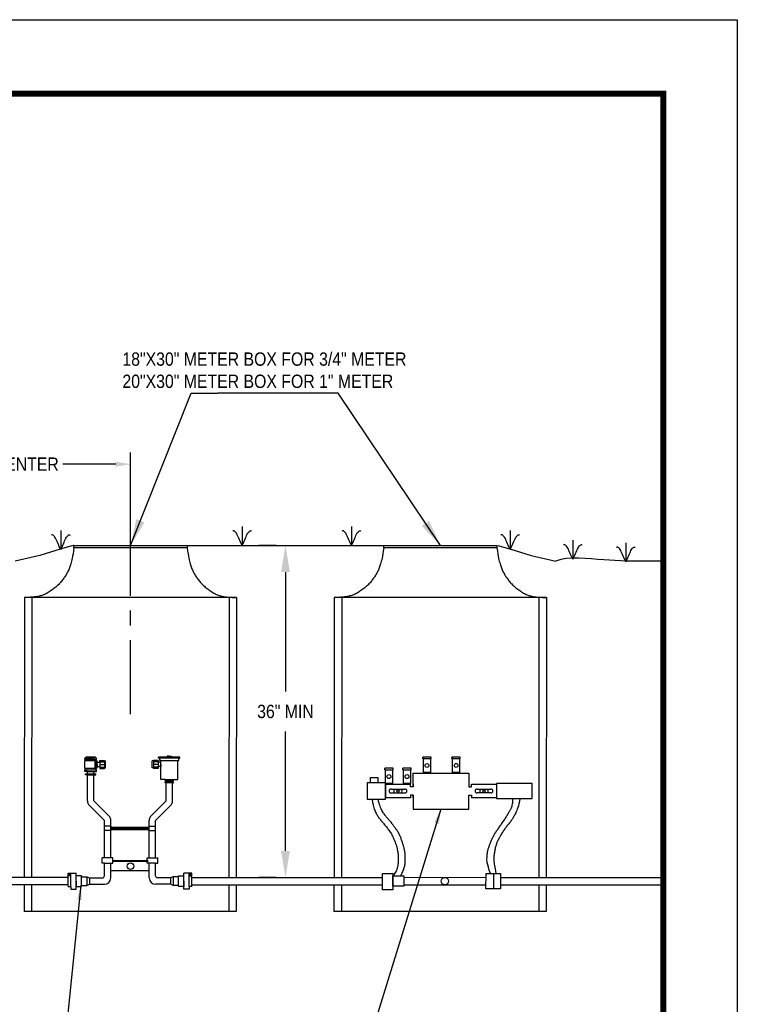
# Model space of a CAD drawing. Header units: inches. Extents: x -21.7 to 11.6, y 10.7 to 21.7.
# Tile 207 of 207: x -18.1 to -13.2, y 15.1 to 21.7. Entities that reach past the tile are written whole.
import ezdxf

# ---------------------------------------------------------------- set-up
doc = ezdxf.new("R2010")
doc.units = ezdxf.units.IN
doc.header["$MEASUREMENT"] = 0
doc.linetypes.add('CENTERX2', pattern=[4, 2.5, -0.5, 0.5, -0.5])
for name, color, linetype in [('BORDER', 252, 'Continuous'), ('COPPERSETTER', 40, 'Continuous'), ('METER-WELL', 1, 'Continuous')]:
    doc.layers.add(name, color=color, linetype=linetype)
doc.styles.get("Standard").update_dxf_attribs({"font": 'arial.ttf', "width": 0.85})
doc.dimstyles.get("Standard").update_dxf_attribs({"dimtxt": 0.18, "dimasz": 0.18, "dimexe": 0.18, "dimexo": 0.0625, "dimgap": 0.09, "dimtad": 0, "dimtih": 1, "dimtoh": 1, "dimdec": 4, "dimzin": 0, "dimdsep": 46, "dimtxsty": 'Standard', "dimcen": 0.09, "dimadec": 0, "dimazin": 0, "dimtfac": 1, "dimtdec": 4, "dimtofl": 0, "dimtmove": 0, "dimatfit": 3, "dimfxl": 1, "dimtolj": 1, "dimtzin": 0, "dimarcsym": 0})

# ---------------------------------------------------------------- blocks, each defined once
blk = doc.blocks.new('*D1')
at = {"color": 0, "lineweight": -2, "transparency": 16777216}
for p, q in [((-16.3532, 18.1816), (-16.4707, 18.1816)), ((-16.2907, 18.0016), (-16.2907, 17.1954)), ((-16.2907, 16.1173), (-16.2907, 16.9235)), ((-16.3532, 15.9373), (-16.4707, 15.9373))]:
    blk.add_line(p, q, dxfattribs=at)
at = {"color": 0, "transparency": 16777216}
for points in [[(-16.3207, 18.0016), (-16.2607, 18.0016), (-16.2907, 18.1816)], [(-16.3207, 16.1173), (-16.2607, 16.1173), (-16.2907, 15.9373)]]:
    blk.add_solid(points, dxfattribs=at)
at = {"layer": 'Defpoints', "color": 0, "transparency": 16777216}
for p in [(-16.2907, 18.1816), (-16.2907, 15.9373), (-16.2907, 15.9373)]:
    blk.add_point(p, dxfattribs=at)
at = {"color": 0, "transparency": 16777216, "insert": (-16.2907, 17.0594), "char_height": 0.09, "attachment_point": 5}
blk.add_mtext('\\A1;36" MIN', dxfattribs=at)
blk = doc.blocks.new('*D5')
at = {"color": 0, "lineweight": -2, "transparency": 16777216}
for p, q in [((-19.503, 18.1962), (-19.503, 18.8109)), ((-17.3371, 18.2116), (-17.3371, 18.8109)), ((-19.403, 18.7309), (-19.0458, 18.7309)), ((-17.4371, 18.7309), (-17.7942, 18.7309))]:
    blk.add_line(p, q, dxfattribs=at)
at = {"color": 0, "transparency": 16777216}
for points in [[(-19.403, 18.7476), (-19.403, 18.7143), (-19.503, 18.7309)], [(-17.4371, 18.7476), (-17.4371, 18.7143), (-17.3371, 18.7309)]]:
    blk.add_solid(points, dxfattribs=at)
at = {"layer": 'Defpoints', "color": 0, "transparency": 16777216}
for p in [(-17.3371, 18.7309), (-17.3371, 18.1816), (-19.503, 18.1662)]:
    blk.add_point(p, dxfattribs=at)
at = {"color": 0, "transparency": 16777216, "insert": (-18.42, 18.7309), "char_height": 0.09, "attachment_point": 5}
blk.add_mtext("\\A1;2' CENTER TO CENTER", dxfattribs=at)

msp = doc.modelspace()

# ---------------------------------------------------------------- linework, layer by layer
at = {"linetype": 'CENTERX2', "ltscale": 0.2}
msp.add_line((-17.33736, 17.04151), (-17.33736, 18.40421), dxfattribs=at)
for p, q in [((-16.58341, 18.3103), (-16.58341, 18.18163)), ((-15.84494, 18.3103), (-15.84494, 18.18163)), ((-17.80899, 18.28355), (-17.80899, 18.15487)), ((-14.77247, 18.28355), (-14.77247, 18.15487)), ((-14.34895, 18.21723), (-14.34895, 18.08856)), ((-13.99135, 18.20031), (-13.99135, 18.07164))]:
    msp.add_line(p, q)
for points in [[(-15.93559, 19.211), (-16.74791, 19.211)], [(-17.80899, 18.15487), (-17.81374, 18.16355), (-17.81831, 18.17306), (-17.82273, 18.1831), (-17.82703, 18.19337), (-17.83125, 18.20357), (-17.83541, 18.21341), (-17.83955, 18.22258), (-17.84369, 18.23078), (-17.84786, 18.23777), (-17.85199, 18.2435), (-17.856, 18.24798), (-17.85983, 18.2512), (-17.8634, 18.25318), (-17.86662, 18.25391), (-17.86944, 18.2534), (-17.87176, 18.25166)], [(-17.80899, 18.15487), (-17.80424, 18.16355), (-17.79967, 18.17306), (-17.79525, 18.1831), (-17.79094, 18.19337), (-17.78673, 18.20357), (-17.78257, 18.21341), (-17.77843, 18.22258), (-17.77428, 18.23078), (-17.77012, 18.23777), (-17.76599, 18.2435), (-17.76197, 18.24798), (-17.75814, 18.2512), (-17.75458, 18.25318), (-17.75135, 18.25391), (-17.74854, 18.2534), (-17.74622, 18.25166)], [(-16.58341, 18.18163), (-16.58816, 18.19031), (-16.59273, 18.19982), (-16.59715, 18.20986), (-16.60145, 18.22013), (-16.60567, 18.23033), (-16.60983, 18.24017), (-16.61397, 18.24933), (-16.61811, 18.25754), (-16.62228, 18.26453), (-16.62641, 18.27026), (-16.63042, 18.27474), (-16.63425, 18.27796), (-16.63782, 18.27993), (-16.64104, 18.28066), (-16.64386, 18.28016), (-16.64618, 18.27841)], [(-16.58341, 18.18163), (-16.57866, 18.19031), (-16.57409, 18.19982), (-16.56967, 18.20986), (-16.56536, 18.22013), (-16.56115, 18.23033), (-16.55699, 18.24017), (-16.55285, 18.24933), (-16.5487, 18.25754), (-16.54454, 18.26453), (-16.54041, 18.27026), (-16.53639, 18.27474), (-16.53257, 18.27796), (-16.529, 18.27993), (-16.52577, 18.28066), (-16.52296, 18.28016), (-16.52064, 18.27841)], [(-15.84494, 18.18163), (-15.84969, 18.19031), (-15.85426, 18.19982), (-15.85868, 18.20986), (-15.86298, 18.22013), (-15.8672, 18.23033), (-15.87136, 18.24017), (-15.8755, 18.24933), (-15.87964, 18.25754), (-15.88381, 18.26453), (-15.88794, 18.27026), (-15.89195, 18.27474), (-15.89578, 18.27796), (-15.89935, 18.27993), (-15.90257, 18.28066), (-15.90539, 18.28016), (-15.90771, 18.27841)], [(-15.84494, 18.18163), (-15.84019, 18.19031), (-15.83562, 18.19982), (-15.8312, 18.20986), (-15.82689, 18.22013), (-15.82268, 18.23033), (-15.81851, 18.24017), (-15.81438, 18.24933), (-15.81023, 18.25754), (-15.80607, 18.26453), (-15.80194, 18.27026), (-15.79792, 18.27474), (-15.79409, 18.27796), (-15.79053, 18.27993), (-15.7873, 18.28066), (-15.78449, 18.28016), (-15.78216, 18.27841)], [(-14.77247, 18.15487), (-14.77722, 18.16355), (-14.78179, 18.17306), (-14.78621, 18.1831), (-14.79051, 18.19337), (-14.79473, 18.20357), (-14.79889, 18.21341), (-14.80303, 18.22258), (-14.80717, 18.23078), (-14.81134, 18.23777), (-14.81547, 18.2435), (-14.81948, 18.24798), (-14.82331, 18.2512), (-14.82688, 18.25318), (-14.8301, 18.25391), (-14.83292, 18.2534), (-14.83524, 18.25166)], [(-14.77247, 18.15487), (-14.76772, 18.16355), (-14.76315, 18.17306), (-14.75873, 18.1831), (-14.75442, 18.19337), (-14.75021, 18.20357), (-14.74605, 18.21341), (-14.74191, 18.22258), (-14.73776, 18.23078), (-14.7336, 18.23777), (-14.72947, 18.2435), (-14.72545, 18.24798), (-14.72162, 18.2512), (-14.71806, 18.25318), (-14.71483, 18.25391), (-14.71202, 18.2534), (-14.7097, 18.25166)], [(-17.71947, 18.18158), (-17.7246, 18.18158)], [(-16.95478, 18.18158), (-15.62667, 18.18158)], [(-14.34895, 18.08856), (-14.3537, 18.09724), (-14.35827, 18.10675), (-14.36269, 18.11679), (-14.36699, 18.12706), (-14.37121, 18.13726), (-14.37537, 18.14709), (-14.37951, 18.15626), (-14.38365, 18.16447), (-14.38782, 18.17146), (-14.39195, 18.17719), (-14.39596, 18.18166), (-14.39979, 18.18489), (-14.40336, 18.18686), (-14.40658, 18.18759), (-14.4094, 18.18708), (-14.41172, 18.18534)], [(-14.34895, 18.08856), (-14.3442, 18.09724), (-14.33963, 18.10675), (-14.33521, 18.11679), (-14.33091, 18.12706), (-14.32669, 18.13726), (-14.32253, 18.14709), (-14.31839, 18.15626), (-14.31424, 18.16447), (-14.31008, 18.17146), (-14.30595, 18.17719), (-14.30193, 18.18166), (-14.29811, 18.18489), (-14.29454, 18.18686), (-14.29131, 18.18759), (-14.2885, 18.18708), (-14.28618, 18.18534)], [(-13.99135, 18.07164), (-13.9961, 18.08032), (-14.00067, 18.08982), (-14.00509, 18.09986), (-14.0094, 18.11013), (-14.01361, 18.12034), (-14.01777, 18.13017), (-14.02191, 18.13934), (-14.02606, 18.14754), (-14.03022, 18.15454), (-14.03435, 18.16027), (-14.03837, 18.16474), (-14.04219, 18.16796), (-14.04576, 18.16994), (-14.04899, 18.17067), (-14.0518, 18.17016), (-14.05412, 18.16842)], [(-13.99135, 18.07164), (-13.9866, 18.08032), (-13.98203, 18.08982), (-13.97761, 18.09986), (-13.97331, 18.11013), (-13.96909, 18.12034), (-13.96493, 18.13017), (-13.96079, 18.13934), (-13.95665, 18.14754), (-13.95248, 18.15454), (-13.94835, 18.16027), (-13.94434, 18.16474), (-13.94051, 18.16796), (-13.93694, 18.16994), (-13.93372, 18.17067), (-13.9309, 18.17016), (-13.92858, 18.16842)], [(-13.7384, 18.07557), (-13.81587, 18.07559), (-13.88122, 18.07571), (-13.93661, 18.07603), (-13.98419, 18.07667), (-14.02613, 18.07773), (-14.06459, 18.0793), (-14.10171, 18.08149), (-14.13967, 18.08441), (-14.18009, 18.08802), (-14.22253, 18.09173), (-14.26601, 18.09482), (-14.30958, 18.09656), (-14.35225, 18.09624), (-14.39306, 18.09311), (-14.43104, 18.08646), (-14.46521, 18.07557)], [(-17.64624, 16.74342), (-17.63904, 16.74342), (-17.63904, 16.75062)], [(-17.56704, 16.74342), (-17.64624, 16.74342)], [(-17.64624, 16.73622), (-17.64624, 16.74342)], [(-17.62824, 16.73622), (-17.64624, 16.73622)], [(-17.64624, 16.67502), (-17.64624, 16.72902)], [(-17.64624, 16.72902), (-17.56704, 16.72902)], [(-17.64624, 16.71822), (-17.64624, 16.72542)], [(-17.63724, 16.67502), (-17.64624, 16.67502), (-17.64624, 16.71102)], [(-17.57424, 16.75062), (-17.63904, 16.75062)], [(-17.58504, 16.73622), (-17.62824, 16.73622)], [(-17.62824, 16.72902), (-17.62824, 16.73622)], [(-17.58504, 16.72902), (-17.58504, 16.73622)], [(-17.58504, 16.73622), (-17.56704, 16.73622)], [(-17.57604, 16.71102), (-17.57604, 16.72902)], [(-17.57604, 16.67502), (-17.57604, 16.71102)], [(-17.56704, 16.74342), (-17.57424, 16.74342), (-17.57424, 16.75062)], [(-17.56704, 16.73622), (-17.56704, 16.74342)], [(-17.56704, 16.72902), (-17.56704, 16.72542), (-17.56344, 16.72542)], [(-17.56704, 16.67502), (-17.56704, 16.72902)], [(-17.56704, 16.67502), (-17.56704, 16.67862), (-17.56344, 16.67862), (-17.56344, 16.72542)], [(-17.56344, 16.70202), (-17.56344, 16.71642), (-17.54544, 16.71642)], [(-17.54544, 16.72902), (-17.51304, 16.72902)], [(-17.54544, 16.71642), (-17.54544, 16.72902)], [(-17.54544, 16.72902), (-17.54544, 16.67502)], [(-17.54544, 16.72002), (-17.51304, 16.72002)], [(-17.51304, 16.72902), (-17.51304, 16.67502)], [(-17.51304, 16.72542), (-17.50584, 16.72542)], [(-17.51304, 16.67862), (-17.50584, 16.67862), (-17.50584, 16.72542)], [(-17.18329, 16.72542), (-17.19049, 16.72542)], [(-17.18329, 16.67862), (-17.19049, 16.67862), (-17.19049, 16.72542)], [(-17.15089, 16.72902), (-17.18329, 16.72902)], [(-17.18329, 16.72902), (-17.18329, 16.67502)], [(-17.15089, 16.72002), (-17.18329, 16.72002)], [(-17.15089, 16.71642), (-17.15089, 16.72902)], [(-17.15089, 16.72902), (-17.15089, 16.67502)], [(-17.13289, 16.70202), (-17.13289, 16.71642), (-17.15089, 16.71642)], [(-17.14009, 16.74342), (-17.14729, 16.74342), (-17.14729, 16.75062)], [(-17.00329, 16.75062), (-17.14729, 16.75062)], [(-17.13289, 16.72902), (-17.14009, 16.72902), (-17.14009, 16.74342)], [(-17.01049, 16.74342), (-17.14009, 16.74342)], [(-17.10409, 16.59942), (-17.13289, 16.59942), (-17.13289, 16.72902)], [(-17.13289, 16.72902), (-17.01769, 16.72902)], [(-17.07529, 16.75782), (-17.08969, 16.75782)], [(-17.08969, 16.75782), (-17.08969, 16.75062)], [(-17.08249, 16.75782), (-17.08249, 16.75062)], [(-17.07529, 16.75782), (-17.06089, 16.75782)], [(-17.06809, 16.75782), (-17.06809, 16.75062)], [(-17.06089, 16.75782), (-17.06089, 16.75062)], [(-17.04649, 16.59942), (-17.01769, 16.59942), (-17.01769, 16.72902)], [(-17.01769, 16.72902), (-17.01049, 16.72902), (-17.01049, 16.74342)], [(-17.01049, 16.74342), (-17.00329, 16.74342), (-17.00329, 16.75062)], [(-15.35831, 16.74125), (-15.363, 16.74125), (-15.363, 16.75062)], [(-15.30689, 16.75062), (-15.363, 16.75062)], [(-15.31158, 16.6475), (-15.35845, 16.6475), (-15.35845, 16.74125), (-15.31158, 16.74125), (-15.31158, 16.6475)], [(-15.31158, 16.74125), (-15.30689, 16.74125), (-15.30689, 16.75062)], [(-15.16111, 16.7418), (-15.16579, 16.7418), (-15.16579, 16.75118)], [(-15.10968, 16.75118), (-15.16579, 16.75118)], [(-15.11437, 16.64805), (-15.16124, 16.64805), (-15.16124, 16.7418), (-15.11437, 16.7418), (-15.11437, 16.64805)], [(-15.11437, 16.7418), (-15.10968, 16.7418), (-15.10968, 16.75118)], [(-17.63724, 16.67502), (-17.64624, 16.66422)], [(-17.64624, 16.65342), (-17.64624, 16.66422), (-17.56704, 16.66422)], [(-17.62824, 16.65342), (-17.64624, 16.65342)], [(-17.62824, 16.63182), (-17.64264, 16.63182), (-17.64264, 16.63902)], [(-17.64264, 16.63902), (-17.57064, 16.63902)], [(-17.57604, 16.67502), (-17.63724, 16.67502)], [(-17.62824, 16.63902), (-17.62824, 16.65342)], [(-17.62824, 16.63902), (-17.62824, 16.65342)], [(-17.62824, 16.65342), (-17.58504, 16.65342)], [(-17.58504, 16.65342), (-17.56704, 16.65342), (-17.56704, 16.66422)], [(-17.58504, 16.63902), (-17.58504, 16.65342)], [(-17.58504, 16.63902), (-17.58504, 16.65342)], [(-17.58504, 16.63182), (-17.57064, 16.63182), (-17.57064, 16.63902)], [(-17.57604, 16.67502), (-17.56704, 16.66422)], [(-17.57604, 16.67502), (-17.56704, 16.67502)], [(-17.56344, 16.70202), (-17.56344, 16.68762), (-17.54544, 16.68762)], [(-17.54544, 16.70202), (-17.51304, 16.70202)], [(-17.54544, 16.68402), (-17.51304, 16.68402)], [(-17.54544, 16.67502), (-17.51304, 16.67502)], [(-17.15089, 16.70202), (-17.18329, 16.70202)], [(-17.15089, 16.68402), (-17.18329, 16.68402)], [(-17.15089, 16.67502), (-17.18329, 16.67502)], [(-17.13289, 16.70202), (-17.13289, 16.68762), (-17.15089, 16.68762)], [(-15.61512, 16.66641), (-15.61981, 16.66641), (-15.61981, 16.67578)], [(-15.5637, 16.67578), (-15.61981, 16.67578)], [(-15.56839, 16.57266), (-15.61526, 16.57266), (-15.61526, 16.66641), (-15.56839, 16.66641), (-15.56839, 16.57266)], [(-15.56839, 16.66641), (-15.5637, 16.66641), (-15.5637, 16.67578)], [(-15.49325, 16.66641), (-15.49794, 16.66641), (-15.49794, 16.67578)], [(-15.44182, 16.67578), (-15.49794, 16.67578)], [(-15.44651, 16.57266), (-15.49339, 16.57266), (-15.49339, 16.66641), (-15.44651, 16.66641), (-15.44651, 16.57266)], [(-15.44651, 16.66641), (-15.44182, 16.66641), (-15.44182, 16.67578)], [(-15.42776, 16.55016), (-15.42776, 16.64391), (-15.05276, 16.64391), (-15.05276, 16.55016)], [(-15.35845, 16.6475), (-15.34908, 16.6475), (-15.34908, 16.64375)], [(-15.32095, 16.6475), (-15.32095, 16.64375), (-15.34908, 16.64375)], [(-15.31158, 16.6475), (-15.32095, 16.6475), (-15.32095, 16.64375)], [(-15.16124, 16.64805), (-15.15187, 16.64805), (-15.15187, 16.6443)], [(-15.12374, 16.64805), (-15.12374, 16.6443), (-15.15187, 16.6443)], [(-15.11437, 16.64805), (-15.12374, 16.64805), (-15.12374, 16.6443)], [(-17.62824, 16.55982), (-17.62824, 16.63182)], [(-17.62824, 16.63182), (-17.58504, 16.63182)], [(-17.58504, 16.55982), (-17.58504, 16.63182)], [(-17.10409, 16.59222), (-17.10409, 16.59942)], [(-17.10409, 16.59222), (-17.10409, 16.59942), (-17.04649, 16.59942)], [(-17.10409, 16.59222), (-17.04649, 16.59222)], [(-17.09689, 16.57782), (-17.10409, 16.57782), (-17.10409, 16.58502), (-17.09689, 16.58502), (-17.05369, 16.58502), (-17.04649, 16.58502)], [(-17.09689, 16.58502), (-17.09689, 16.59222)], [(-17.09689, 16.59222), (-17.05369, 16.59222)], [(-17.09689, 16.52793), (-17.09689, 16.57782)], [(-17.05369, 16.57782), (-17.09689, 16.57782)], [(-17.05369, 16.58502), (-17.05369, 16.59222)], [(-17.05369, 16.57782), (-17.04649, 16.57782), (-17.04649, 16.58502)], [(-17.05369, 16.52793), (-17.05369, 16.57782)], [(-17.04649, 16.59222), (-17.04649, 16.59942)], [(-15.61526, 16.57266), (-15.60589, 16.57266), (-15.60589, 16.56891)], [(-15.57776, 16.57266), (-15.57776, 16.56891), (-15.60589, 16.56891)], [(-15.56839, 16.57266), (-15.57776, 16.57266), (-15.57776, 16.56891)], [(-15.49339, 16.57266), (-15.48401, 16.57266), (-15.48401, 16.56891)], [(-15.45589, 16.57266), (-15.45589, 16.56891), (-15.48401, 16.56891)], [(-17.62824, 16.52793), (-17.62824, 16.55982)], [(-17.62824, 16.45593), (-17.62824, 16.52793)], [(-17.58504, 16.52793), (-17.58504, 16.55982)], [(-17.05369, 16.45593), (-17.05369, 16.52793)], [(-15.61526, 16.56891), (-15.44651, 16.56891)], [(-15.61526, 16.56891), (-15.61526, 16.47516)], [(-15.57776, 16.53516), (-15.48401, 16.53516)], [(-15.57776, 16.50891), (-15.48401, 16.50891)], [(-15.44651, 16.56891), (-15.45589, 16.56891), (-15.45589, 16.56516)], [(-15.42776, 16.56891), (-15.42776, 16.56891), (-15.42776, 16.55016), (-15.44651, 16.55016), (-15.44651, 16.56891)], [(-15.05276, 16.56891), (-15.05276, 16.55016), (-15.03401, 16.55016), (-15.03401, 16.56891)], [(-15.03401, 16.56891), (-14.86526, 16.56891), (-14.86526, 16.47516), (-15.03401, 16.47516)], [(-14.99651, 16.53516), (-14.90276, 16.53516)], [(-14.90276, 16.50891), (-14.99651, 16.50891)], [(-15.44651, 16.47516), (-15.61526, 16.47516)], [(-15.42776, 16.47516), (-15.42776, 16.49391), (-15.44651, 16.49391), (-15.44651, 16.47516)], [(-15.42776, 16.49391), (-15.42776, 16.40016), (-15.05276, 16.40016), (-15.05276, 16.49391)], [(-15.05276, 16.47516), (-15.05276, 16.49391), (-15.03401, 16.49391), (-15.03401, 16.47516)], [(-17.47056, 16.07156), (-17.47056, 16.32356)], [(-17.21136, 16.07156), (-17.21136, 16.32356)], [(-17.47056, 16.28396), (-17.51376, 16.28396)], [(-17.47056, 16.25516), (-17.51376, 16.25516)], [(-17.47056, 16.26956), (-17.21856, 16.26956)], [(-17.46336, 16.27676), (-17.21856, 16.27676)], [(-17.46336, 16.26236), (-17.21856, 16.26236)], [(-17.21136, 16.28396), (-17.16816, 16.28396)], [(-17.21136, 16.25516), (-17.16816, 16.25516)], [(-17.51376, 16.03556), (-17.52816, 16.03556), (-17.52816, 16.07156)], [(-17.47056, 16.03556), (-17.45616, 16.03556), (-17.45616, 16.07156), (-17.52816, 16.07156)], [(-17.45616, 16.05356), (-17.21856, 16.05356)], [(-17.21856, 16.04636), (-17.45616, 16.04636)], [(-17.21136, 16.03556), (-17.22576, 16.03556), (-17.22576, 16.07156), (-17.15376, 16.07156)], [(-17.16816, 16.03556), (-17.15376, 16.03556), (-17.15376, 16.07156)], [(-17.51376, 16.03556), (-17.47056, 16.03556)], [(-17.47056, 15.93476), (-17.47056, 16.03556)], [(-17.47056, 15.98516), (-17.21856, 15.98516)], [(-17.21136, 15.93476), (-17.21136, 16.03556)], [(-17.16816, 16.03556), (-17.21136, 16.03556)], [(-17.75856, 15.94916), (-17.75856, 15.96716), (-17.74056, 15.96716)], [(-17.75856, 15.87716), (-17.75856, 15.94916)], [(-17.75856, 15.87716), (-17.74056, 15.87716), (-17.74056, 15.94916)], [(-17.74056, 15.94916), (-17.75856, 15.94916)], [(-17.75028, 15.96494), (-17.75028, 15.95137)], [(-17.75028, 15.96494), (-17.75028, 15.95137)], [(-17.74884, 15.96494), (-17.74884, 15.95137)], [(-17.74056, 15.94916), (-17.74056, 15.96716), (-17.70456, 15.96716)], [(-17.70456, 15.85916), (-17.70456, 15.96716)], [(-17.70456, 15.91316), (-17.70456, 15.87716), (-17.66856, 15.87716), (-17.66856, 15.94916), (-17.70456, 15.94916)], [(-17.66856, 15.94916), (-17.66856, 15.94196), (-17.63256, 15.94196)], [(-17.63256, 15.94196), (-17.63256, 15.88436)], [(-17.63256, 15.94196), (-17.61456, 15.93476)], [(-17.61456, 15.93476), (-17.61456, 15.89156)], [(-17.04936, 15.94196), (-17.06736, 15.93476)], [(-17.06736, 15.93476), (-17.06736, 15.89156)], [(-17.01336, 15.94916), (-17.01336, 15.94196), (-17.04936, 15.94196)], [(-17.04936, 15.94196), (-17.04936, 15.88436)], [(-16.97736, 15.91316), (-16.97736, 15.87716), (-17.01336, 15.87716), (-17.01336, 15.94916), (-16.97736, 15.94916)], [(-16.94136, 15.94916), (-16.94136, 15.96716), (-16.97736, 15.96716)], [(-16.97736, 15.85916), (-16.97736, 15.96716)], [(-16.92336, 15.94916), (-16.92336, 15.96716), (-16.94136, 15.96716)], [(-16.92336, 15.87716), (-16.94136, 15.87716), (-16.94136, 15.94916)], [(-16.94136, 15.94916), (-16.92336, 15.94916)], [(-16.93308, 15.96494), (-16.93308, 15.95137)], [(-16.93164, 15.96494), (-16.93164, 15.95137)], [(-16.93164, 15.96494), (-16.93164, 15.95137)], [(-16.92336, 15.87716), (-16.92336, 15.94916)], [(-15.49187, 15.93883), (-14.93599, 15.93744)], [(-17.74056, 15.87716), (-17.74056, 15.85916), (-17.70456, 15.85916)], [(-17.66856, 15.87716), (-17.66856, 15.88436), (-17.65056, 15.88436)], [(-17.65056, 15.88436), (-17.63256, 15.88436)], [(-17.63256, 15.88436), (-17.61456, 15.89156)], [(-17.61456, 15.89156), (-17.51376, 15.89156)], [(-17.06736, 15.89156), (-17.16816, 15.89156)], [(-17.04936, 15.88436), (-17.06736, 15.89156)], [(-17.03136, 15.88436), (-17.04936, 15.88436)], [(-17.01336, 15.87716), (-17.01336, 15.88436), (-17.03136, 15.88436)], [(-16.94136, 15.87716), (-16.94136, 15.85916), (-16.97736, 15.85916)], [(-15.492, 15.88883), (-14.93612, 15.88744)]]:
    msp.add_lwpolyline(points)
at = {"flags": 128}
for points in [[(-17.7246, 18.18158), (-17.8126, 18.15592), (-17.95013, 18.11307), (-18.11624, 18.07557)], [(-14.85686, 18.18158), (-14.76886, 18.15592), (-14.63132, 18.11307), (-14.46521, 18.07557)]]:
    msp.add_lwpolyline(points, dxfattribs=at)
for points in [[(-17.48322, 16.3541), (-17.58293, 16.45382, -0.1989124), (-17.58504, 16.45891), (-17.58504, 16.52793)], [(-17.19871, 16.3541), (-17.099, 16.45382, 0.1989124), (-17.09689, 16.45891), (-17.09689, 16.52793)], [(-17.51376, 16.07156), (-17.51376, 16.32057, 0.1989124), (-17.51587, 16.32566), (-17.61559, 16.42538)], [(-17.16816, 16.07156), (-17.16816, 16.32057, -0.1989124), (-17.16605, 16.32566), (-17.06634, 16.42538)], [(-17.61456, 15.93476), (-17.52816, 15.93476, 0.4142136), (-17.51376, 15.94916), (-17.51376, 16.03556)], [(-17.06736, 15.93476), (-17.15376, 15.93476, -0.4142136), (-17.16816, 15.94916), (-17.16816, 16.03556)]]:
    msp.add_lwpolyline(points, format="xyb")
for points in [[(-17.7558, 15.95456), (-17.74956, 15.95096), (-17.74333, 15.95456), (-17.74333, 15.96176), (-17.74956, 15.96536), (-17.7558, 15.96176)], [(-16.92613, 15.95456), (-16.93236, 15.95096), (-16.9386, 15.95456), (-16.9386, 15.96176), (-16.93236, 15.96536), (-16.92613, 15.96176)]]:
    msp.add_lwpolyline(points, close=True)
for centre, radius in [((-15.33498, 16.69444), 0.01312), ((-15.13777, 16.69499), 0.01312), ((-15.59179, 16.6196), 0.01312), ((-15.46991, 16.6196), 0.01312), ((-15.53089, 16.52203), 0.0075), ((-14.94964, 16.52203), 0.0075), ((-17.33736, 16.0144), 0.0216), ((-15.21399, 15.91314), 0.025)]:
    msp.add_circle(centre, radius)
for centre, radius, start, end in [((-15.57776, 16.52203), 0.01312, 90, 270), ((-15.53089, 16.52203), 0.02813, 152.181861, 207.818139), ((-15.53089, 16.52203), 0.02813, 332.181861, 27.818139), ((-15.48401, 16.52203), 0.01312, 270, 90), ((-14.99651, 16.52203), 0.01312, 90, 270), ((-14.94964, 16.52203), 0.02813, 152.181861, 207.818139), ((-14.94964, 16.52203), 0.02813, 332.181861, 27.818139), ((-14.90276, 16.52203), 0.01312, 270, 90), ((-17.58504, 16.45593), 0.0432, 180, 225), ((-17.09689, 16.45593), 0.0432, 315, 0), ((-17.51376, 16.32356), 0.0432, 0, 45), ((-17.16816, 16.32356), 0.0432, 135, 180), ((-17.46336, 16.28396), 0.0072, 180, 270), ((-17.46336, 16.25516), 0.0072, 90, 180), ((-17.21856, 16.28396), 0.0072, 270, 0), ((-17.21856, 16.25516), 0.0072, 0, 90), ((-17.51376, 15.93476), 0.0432, 270, 0), ((-17.16816, 15.93476), 0.0432, 180, 270)]:
    msp.add_arc(centre, radius, start, end)
at = {"layer": 'BORDER', "color": 7, "const_width": 0.04}
msp.add_lwpolyline([(-21.2384, 11.23556), (-21.2384, 21.23556), (-13.7384, 21.23556), (-13.7384, 11.23556)], close=True, dxfattribs=at)
at = {"layer": 'COPPERSETTER', "color": 7}
for points in [[(-15.73951, 16.57753), (-15.73965, 16.46661), (-15.61538, 16.46661), (-15.61514, 16.57746)], [(-14.86514, 16.57311), (-14.86538, 16.47095), (-14.62414, 16.47089), (-14.6244, 16.57318)], [(-15.63494, 15.96519), (-15.56437, 15.96519), (-15.56437, 15.85538), (-15.63494, 15.85538)], [(-15.56526, 15.94912), (-15.49201, 15.94912), (-15.49186, 15.87855), (-15.56526, 15.87859)]]:
    msp.add_lwpolyline(points, close=True, dxfattribs=at)
for points in [[(-15.71753, 16.61356), (-15.66777, 16.61365)], [(-15.71753, 16.61356), (-15.7175, 16.57855), (-15.71739, 16.57752)], [(-15.66777, 16.61365), (-15.66749, 16.58059), (-15.66771, 16.57749)], [(-15.70586, 16.46661), (-15.70548, 16.46421), (-15.7047, 16.45962), (-15.70356, 16.45323), (-15.70209, 16.44548), (-15.70032, 16.43676), (-15.69828, 16.4275), (-15.696, 16.41812), (-15.69352, 16.40903), (-15.69087, 16.40055), (-15.68805, 16.39271), (-15.68509, 16.38543), (-15.68199, 16.37863), (-15.67877, 16.37225), (-15.67544, 16.36621), (-15.672, 16.36044), (-15.66847, 16.35486), (-15.66486, 16.34943), (-15.66118, 16.3441), (-15.65743, 16.33888), (-15.65362, 16.33375), (-15.64974, 16.32869), (-15.6458, 16.3237), (-15.64181, 16.31877), (-15.63776, 16.31388), (-15.63367, 16.30902), (-15.62954, 16.30417), (-15.62538, 16.2993), (-15.6212, 16.29441), (-15.617, 16.28946), (-15.61279, 16.28443), (-15.60857, 16.2793), (-15.60437, 16.27406), (-15.60018, 16.26867), (-15.596, 16.26311), (-15.59185, 16.25734), (-15.58772, 16.25135), (-15.58362, 16.2451), (-15.57955, 16.23855), (-15.57552, 16.23169), (-15.57153, 16.22447), (-15.56759, 16.21689), (-15.56371, 16.20899), (-15.55995, 16.20084), (-15.55631, 16.1925), (-15.55283, 16.18405), (-15.54955, 16.17554), (-15.54649, 16.16703), (-15.54367, 16.15861), (-15.54113, 16.1503), (-15.53886, 16.14212), (-15.53685, 16.13405), (-15.53509, 16.12607), (-15.53358, 16.11816), (-15.5323, 16.1103), (-15.53124, 16.10249), (-15.53041, 16.0947), (-15.52978, 16.08693), (-15.52934, 16.07923), (-15.52907, 16.07167), (-15.52896, 16.06431), (-15.52898, 16.05722), (-15.52912, 16.05047), (-15.52937, 16.04412), (-15.52969, 16.03824), (-15.53009, 16.03286), (-15.53056, 16.02791), (-15.53111, 16.02332), (-15.53175, 16.01897), (-15.53249, 16.01478), (-15.53334, 16.01065), (-15.53431, 16.0065), (-15.53539, 16.00221), (-15.53665, 15.9977), (-15.53822, 15.99282), (-15.54031, 15.98741), (-15.54312, 15.98133), (-15.54682, 15.97443), (-15.55162, 15.96654), (-15.5577, 15.95753), (-15.56526, 15.94723)], [(-15.66602, 16.46661), (-15.66339, 16.45369), (-15.66053, 16.4419), (-15.65746, 16.43116), (-15.65421, 16.42138), (-15.65082, 16.41247), (-15.64731, 16.40434), (-15.64372, 16.3969), (-15.64008, 16.39006), (-15.6364, 16.38375), (-15.6327, 16.37788), (-15.62897, 16.37239), (-15.62521, 16.36722), (-15.62141, 16.36228), (-15.61758, 16.35752), (-15.6137, 16.35286), (-15.60978, 16.34824), (-15.60582, 16.34361), (-15.60183, 16.33894), (-15.59782, 16.33426), (-15.59381, 16.32956), (-15.58983, 16.32484), (-15.58588, 16.32012), (-15.58198, 16.3154), (-15.57815, 16.31069), (-15.5744, 16.30598), (-15.57073, 16.30129), (-15.56714, 16.29663), (-15.56363, 16.292), (-15.5602, 16.28741), (-15.55684, 16.28287), (-15.55354, 16.27839), (-15.55032, 16.27398), (-15.54716, 16.26964), (-15.54407, 16.26533), (-15.54104, 16.26103), (-15.53808, 16.25667), (-15.53518, 16.25224), (-15.53236, 16.24768), (-15.5296, 16.24296), (-15.52691, 16.23804), (-15.52429, 16.2329), (-15.52174, 16.22755), (-15.51927, 16.22204), (-15.51689, 16.21642), (-15.51459, 16.21073), (-15.51239, 16.205), (-15.51029, 16.19928), (-15.50829, 16.19362), (-15.5064, 16.18804), (-15.50461, 16.18254), (-15.5029, 16.1771), (-15.50125, 16.1717), (-15.49966, 16.16634), (-15.49812, 16.16099), (-15.4966, 16.15565), (-15.49509, 16.15029), (-15.49359, 16.14489), (-15.49211, 16.13947), (-15.49068, 16.13399), (-15.48932, 16.12847), (-15.48805, 16.1229), (-15.4869, 16.11726), (-15.48589, 16.11156), (-15.48505, 16.10578), (-15.48439, 16.09993), (-15.48389, 16.09403), (-15.48355, 16.0881), (-15.48334, 16.08217), (-15.48325, 16.07627), (-15.48326, 16.07041), (-15.48335, 16.06462), (-15.48351, 16.05894), (-15.48371, 16.05338), (-15.48395, 16.04802), (-15.48422, 16.04291), (-15.48449, 16.03812), (-15.48477, 16.03371), (-15.48503, 16.02975), (-15.48527, 16.0263), (-15.48548, 16.02343), (-15.48565, 16.02115), (-15.48582, 16.01932), (-15.48603, 16.01773), (-15.48632, 16.01619), (-15.48674, 16.01451), (-15.48734, 16.01248), (-15.48815, 16.0099), (-15.48922, 16.00659), (-15.49059, 16.00237), (-15.49232, 15.99725), (-15.49444, 15.99124), (-15.49701, 15.98439), (-15.50006, 15.97673), (-15.50364, 15.96827), (-15.50781, 15.95906), (-15.5126, 15.94912)], [(-14.90578, 15.96376), (-14.91407, 15.98719), (-14.92021, 16.0068), (-14.92451, 16.02309), (-14.92727, 16.03653), (-14.92879, 16.04763), (-14.9294, 16.05688), (-14.92939, 16.06477), (-14.92907, 16.07179), (-14.9287, 16.07836), (-14.9283, 16.08459), (-14.92787, 16.09052), (-14.92737, 16.09619), (-14.92679, 16.10163), (-14.92611, 16.10687), (-14.92531, 16.11196), (-14.92436, 16.11693), (-14.92326, 16.12182), (-14.922, 16.12666), (-14.9206, 16.13147), (-14.91908, 16.13629), (-14.91744, 16.14115), (-14.91569, 16.14607), (-14.91385, 16.15108), (-14.91193, 16.15622), (-14.90993, 16.16149), (-14.90787, 16.16689), (-14.90574, 16.17237), (-14.90355, 16.17791), (-14.90129, 16.18346), (-14.89898, 16.18901), (-14.8966, 16.19451), (-14.89417, 16.19992), (-14.89168, 16.20524), (-14.88911, 16.21047), (-14.88647, 16.21563), (-14.88372, 16.22076), (-14.88087, 16.22588), (-14.87788, 16.231), (-14.87476, 16.23616), (-14.87149, 16.24138), (-14.86805, 16.24667), (-14.86446, 16.25205), (-14.86074, 16.25751), (-14.8569, 16.26304), (-14.85297, 16.26863), (-14.84895, 16.2743), (-14.84487, 16.28003), (-14.84075, 16.28581), (-14.8366, 16.29165), (-14.83244, 16.29754), (-14.82828, 16.30347), (-14.82415, 16.30943), (-14.82007, 16.31541), (-14.81604, 16.3214), (-14.81209, 16.3274), (-14.80824, 16.33339), (-14.8045, 16.33936), (-14.80088, 16.34527), (-14.79739, 16.35107), (-14.79403, 16.35672), (-14.7908, 16.36216), (-14.78773, 16.36736), (-14.7848, 16.37225), (-14.78204, 16.3768), (-14.77943, 16.38099), (-14.77697, 16.3849), (-14.77463, 16.38866), (-14.7724, 16.39239), (-14.77026, 16.39621), (-14.76819, 16.40023), (-14.76617, 16.40459), (-14.76418, 16.4094), (-14.76222, 16.41476), (-14.76032, 16.42072), (-14.75854, 16.42732), (-14.75694, 16.43458), (-14.75558, 16.44254), (-14.7545, 16.45123), (-14.75377, 16.46068), (-14.75343, 16.47092)], [(-14.70764, 16.47091), (-14.71027, 16.45225), (-14.71337, 16.43605), (-14.71682, 16.42204), (-14.72052, 16.40995), (-14.72435, 16.39951), (-14.72818, 16.39045), (-14.73191, 16.38251), (-14.73543, 16.3754), (-14.73864, 16.3689), (-14.74159, 16.36288), (-14.74438, 16.35726), (-14.74707, 16.35196), (-14.74974, 16.34689), (-14.75248, 16.34196), (-14.75537, 16.3371), (-14.75848, 16.33221), (-14.76187, 16.32724), (-14.76552, 16.32217), (-14.76937, 16.31704), (-14.77339, 16.31187), (-14.77751, 16.30667), (-14.7817, 16.30146), (-14.7859, 16.29627), (-14.79007, 16.29111), (-14.79416, 16.286), (-14.79817, 16.28091), (-14.80212, 16.27582), (-14.806, 16.27069), (-14.80982, 16.26549), (-14.8136, 16.26018), (-14.81734, 16.25475), (-14.82104, 16.24915), (-14.8247, 16.24338), (-14.82828, 16.23755), (-14.83173, 16.23176), (-14.83499, 16.22616), (-14.83802, 16.22087), (-14.84076, 16.21601), (-14.84315, 16.21171), (-14.84516, 16.20809), (-14.84673, 16.20522), (-14.84796, 16.20299), (-14.84893, 16.20122), (-14.84973, 16.19972), (-14.85047, 16.19831), (-14.85123, 16.19683), (-14.85211, 16.19509), (-14.8532, 16.19291), (-14.85457, 16.19015), (-14.85619, 16.18682), (-14.85801, 16.18296), (-14.85997, 16.17859), (-14.86201, 16.17376), (-14.86408, 16.16851), (-14.86613, 16.16288), (-14.86808, 16.1569), (-14.86991, 16.15062), (-14.87162, 16.1441), (-14.8732, 16.13739), (-14.87467, 16.13057), (-14.87605, 16.12369), (-14.87734, 16.11682), (-14.87855, 16.11001), (-14.8797, 16.10334), (-14.88078, 16.09685), (-14.88177, 16.09049), (-14.88263, 16.0842), (-14.88332, 16.07793), (-14.8838, 16.07162), (-14.88404, 16.0652), (-14.884, 16.05862), (-14.88364, 16.05182), (-14.88293, 16.0447), (-14.88188, 16.03702), (-14.88049, 16.0285), (-14.87879, 16.01888), (-14.87677, 16.00787), (-14.87445, 15.9952), (-14.87184, 15.98059), (-14.86896, 15.96377)], [(-17.75856, 15.93729), (-19.36796, 15.93729)], [(-16.92336, 15.93729), (-15.63494, 15.93729)], [(-14.93598, 15.96376), (-14.83875, 15.96378), (-14.83887, 15.86081), (-14.93613, 15.86112), (-14.93598, 15.96376)], [(-14.88521, 15.96377), (-14.88521, 15.86096)], [(-14.83878, 15.93729), (-13.7384, 15.93729)], [(-17.75856, 15.88729), (-19.36796, 15.88729)], [(-16.92336, 15.88729), (-15.63494, 15.88729)], [(-14.83884, 15.88729), (-13.7384, 15.88729)]]:
    msp.add_lwpolyline(points, dxfattribs=at)
at = {"layer": 'Defpoints', "color": 3, "linetype": 'Continuous', "ltscale": 2}
msp.add_lwpolyline([(-21.7384, 10.73556), (-21.7384, 21.73556), (-13.2384, 21.73556), (-13.2384, 10.73556)], close=True, dxfattribs=at)
at = {"layer": 'METER-WELL', "color": 7}
for points in [[(-17.71947, 18.18158), (-16.95478, 18.18158), (-16.95478, 18.1652), (-17.71994, 18.1652)], [(-15.62667, 18.18158), (-14.86198, 18.18158), (-14.86198, 18.1652), (-15.62715, 18.1652)]]:
    msp.add_lwpolyline(points, close=True, dxfattribs=at)
for points in [[(-17.71994, 18.1652), (-17.72287, 18.14376), (-17.72566, 18.1254), (-17.72835, 18.10976), (-17.73094, 18.09642), (-17.73345, 18.08501), (-17.73589, 18.07514), (-17.73828, 18.06641), (-17.74063, 18.05844), (-17.74296, 18.05089), (-17.74529, 18.04368), (-17.74765, 18.03676), (-17.75006, 18.0301), (-17.75254, 18.02366), (-17.75512, 18.01741), (-17.75782, 18.01131), (-17.76067, 18.00532), (-17.76369, 17.99942), (-17.76687, 17.99359), (-17.7702, 17.98782), (-17.77366, 17.98212), (-17.77725, 17.97647), (-17.78095, 17.97087), (-17.78475, 17.96531), (-17.78864, 17.95979), (-17.79262, 17.9543), (-17.7967, 17.94884), (-17.80091, 17.94341), (-17.80528, 17.938), (-17.80982, 17.93261), (-17.81457, 17.92725), (-17.81955, 17.92191), (-17.82479, 17.91658), (-17.83029, 17.91127), (-17.83605, 17.906), (-17.84201, 17.90079), (-17.84815, 17.89566), (-17.85443, 17.89063), (-17.86082, 17.88572), (-17.86727, 17.88096), (-17.87377, 17.87636), (-17.88026, 17.87195), (-17.88674, 17.86775), (-17.89319, 17.86377), (-17.89959, 17.86003), (-17.90593, 17.85654), (-17.91219, 17.85333), (-17.91836, 17.85042), (-17.92442, 17.84781), (-17.93037, 17.84553), (-17.93623, 17.84354), (-17.94206, 17.8418), (-17.94789, 17.84029), (-17.95378, 17.83897), (-17.95976, 17.8378), (-17.96587, 17.83674), (-17.97218, 17.83577), (-17.97874, 17.83485), (-17.9858, 17.83399), (-17.99363, 17.83318), (-18.0025, 17.83243), (-18.01268, 17.83176), (-18.02444, 17.83116), (-18.03805, 17.83064), (-18.05378, 17.8302)], [(-16.95478, 18.1652), (-16.95186, 18.14376), (-16.94907, 18.1254), (-16.94638, 18.10976), (-16.94379, 18.09642), (-16.94128, 18.08501), (-16.93884, 18.07514), (-16.93645, 18.06641), (-16.9341, 18.05844), (-16.93177, 18.05089), (-16.92943, 18.04368), (-16.92708, 18.03676), (-16.92467, 18.0301), (-16.92219, 18.02366), (-16.91961, 18.01741), (-16.9169, 18.01131), (-16.91405, 18.00532), (-16.91103, 17.99942), (-16.90786, 17.99359), (-16.90453, 17.98782), (-16.90107, 17.98212), (-16.89748, 17.97647), (-16.89378, 17.97087), (-16.88997, 17.96531), (-16.88608, 17.95979), (-16.8821, 17.9543), (-16.87802, 17.94884), (-16.87381, 17.94341), (-16.86945, 17.938), (-16.86491, 17.93261), (-16.86016, 17.92725), (-16.85518, 17.92191), (-16.84994, 17.91658), (-16.84443, 17.91127), (-16.83868, 17.906), (-16.83272, 17.90079), (-16.82658, 17.89566), (-16.8203, 17.89063), (-16.81391, 17.88572), (-16.80745, 17.88096), (-16.80096, 17.87636), (-16.79447, 17.87195), (-16.78799, 17.86775), (-16.78154, 17.86377), (-16.77513, 17.86003), (-16.76879, 17.85654), (-16.76253, 17.85333), (-16.75636, 17.85042), (-16.7503, 17.84781), (-16.74436, 17.84553), (-16.7385, 17.84354), (-16.73267, 17.8418), (-16.72684, 17.84029), (-16.72095, 17.83897), (-16.71497, 17.8378), (-16.70885, 17.83674), (-16.70255, 17.83577), (-16.69599, 17.83485), (-16.68892, 17.83399), (-16.68109, 17.83318), (-16.67222, 17.83243), (-16.66204, 17.83176), (-16.65029, 17.83116), (-16.63668, 17.83064), (-16.62095, 17.8302)], [(-15.62715, 18.1652), (-15.63007, 18.14376), (-15.63286, 18.1254), (-15.63555, 18.10976), (-15.63814, 18.09642), (-15.64065, 18.08501), (-15.64309, 18.07514), (-15.64548, 18.06641), (-15.64783, 18.05844), (-15.65016, 18.05089), (-15.65249, 18.04368), (-15.65485, 18.03676), (-15.65726, 18.0301), (-15.65974, 18.02366), (-15.66232, 18.01741), (-15.66503, 18.01131), (-15.66788, 18.00532), (-15.67089, 17.99942), (-15.67407, 17.99359), (-15.6774, 17.98782), (-15.68086, 17.98212), (-15.68445, 17.97647), (-15.68815, 17.97087), (-15.69195, 17.96531), (-15.69585, 17.95979), (-15.69982, 17.9543), (-15.70391, 17.94884), (-15.70811, 17.94341), (-15.71248, 17.938), (-15.71702, 17.93261), (-15.72177, 17.92725), (-15.72675, 17.92191), (-15.73199, 17.91658), (-15.73749, 17.91127), (-15.74325, 17.906), (-15.74921, 17.90079), (-15.75535, 17.89566), (-15.76163, 17.89063), (-15.76802, 17.88572), (-15.77448, 17.88096), (-15.78097, 17.87636), (-15.78746, 17.87195), (-15.79394, 17.86775), (-15.80039, 17.86377), (-15.80679, 17.86003), (-15.81313, 17.85654), (-15.8194, 17.85333), (-15.82556, 17.85042), (-15.83162, 17.84781), (-15.83757, 17.84553), (-15.84343, 17.84354), (-15.84926, 17.8418), (-15.85509, 17.84029), (-15.86098, 17.83897), (-15.86696, 17.8378), (-15.87308, 17.83674), (-15.87938, 17.83577), (-15.88594, 17.83485), (-15.89301, 17.83399), (-15.90084, 17.83318), (-15.90971, 17.83243), (-15.91988, 17.83176), (-15.93164, 17.83116), (-15.94525, 17.83064), (-15.96098, 17.8302)], [(-14.86198, 18.1652), (-14.85906, 18.14376), (-14.85627, 18.1254), (-14.85358, 18.10976), (-14.85099, 18.09642), (-14.84848, 18.08501), (-14.84604, 18.07514), (-14.84365, 18.06641), (-14.8413, 18.05844), (-14.83897, 18.05089), (-14.83664, 18.04368), (-14.83428, 18.03676), (-14.83187, 18.0301), (-14.82939, 18.02366), (-14.82681, 18.01741), (-14.82411, 18.01131), (-14.82125, 18.00532), (-14.81824, 17.99942), (-14.81506, 17.99359), (-14.81173, 17.98782), (-14.80827, 17.98212), (-14.80468, 17.97647), (-14.80098, 17.97087), (-14.79718, 17.96531), (-14.79328, 17.95979), (-14.78931, 17.9543), (-14.78523, 17.94884), (-14.78102, 17.94341), (-14.77665, 17.938), (-14.77211, 17.93261), (-14.76736, 17.92725), (-14.76238, 17.92191), (-14.75714, 17.91658), (-14.75164, 17.91127), (-14.74588, 17.906), (-14.73992, 17.90079), (-14.73378, 17.89566), (-14.7275, 17.89063), (-14.72111, 17.88572), (-14.71466, 17.88096), (-14.70816, 17.87636), (-14.70167, 17.87195), (-14.69519, 17.86775), (-14.68874, 17.86377), (-14.68234, 17.86003), (-14.676, 17.85654), (-14.66973, 17.85333), (-14.66357, 17.85042), (-14.65751, 17.84781), (-14.65156, 17.84553), (-14.6457, 17.84354), (-14.63987, 17.8418), (-14.63404, 17.84029), (-14.62815, 17.83897), (-14.62217, 17.8378), (-14.61605, 17.83674), (-14.60975, 17.83577), (-14.60319, 17.83485), (-14.59612, 17.83399), (-14.58829, 17.83318), (-14.57943, 17.83243), (-14.56925, 17.83176), (-14.55749, 17.83116), (-14.54388, 17.83064), (-14.52815, 17.8302)], [(-18.05378, 17.8302), (-18.05559, 15.93729)], [(-16.62095, 17.8302), (-18.05378, 17.8302)], [(-18.00378, 17.83015), (-18.00559, 15.93729)], [(-16.67095, 17.83025), (-16.67277, 15.93729)], [(-16.62095, 17.8302), (-16.62277, 15.93729)], [(-15.96098, 17.8302), (-15.9628, 15.93729)], [(-14.52815, 17.8302), (-15.96098, 17.8302)], [(-15.91098, 17.83015), (-15.9128, 15.93729)], [(-14.57815, 17.83025), (-14.57997, 15.93729)], [(-14.52815, 17.8302), (-14.52997, 15.93729)], [(-18.05564, 15.88729), (-18.05581, 15.7088)], [(-18.00564, 15.88729), (-18.00581, 15.70875)], [(-16.67282, 15.88729), (-16.67299, 15.70885)], [(-16.62282, 15.88729), (-16.62299, 15.7088)], [(-15.96284, 15.88729), (-15.96302, 15.7088)], [(-15.91284, 15.88729), (-15.91302, 15.70875)], [(-14.58002, 15.88729), (-14.58019, 15.70885)], [(-14.53002, 15.88729), (-14.53019, 15.7088)], [(-16.62299, 15.7088), (-18.05581, 15.7088)], [(-14.53019, 15.7088), (-15.96302, 15.7088)]]:
    msp.add_lwpolyline(points, dxfattribs=at)

# ---------------------------------------------------------------- texts
at = {"insert": (-17.39228, 19.24534), "char_height": 0.09, "attachment_point": 7}
msp.add_mtext('\\A1;{\\W0.85;18"X30" METER BOX FOR 3/4" METER\\P20"X30" METER BOX FOR 1" METER} ', dxfattribs=at)

# ---------------------------------------------------------------- dimensions: what is measured, and where the dimension line sits
dim = msp.add_linear_dim(base=(-17.33713, 18.73095), p1=(-19.50296, 18.16618), p2=(-17.33713, 18.18158), angle=180, text="2' CENTER TO CENTER", dimstyle='Standard', override={"dimtxt": 0.09, "dimasz": 0.1, "dimexe": 0.08, "dimexo": 0.03, "dimgap": 0.03})
dim.commit()
dim.dimension.update_dxf_attribs({"geometry": '*D5', "text_midpoint": (-18.42004, 18.73095)})
dim = msp.add_aligned_dim(p1=(-16.29073, 18.18158), p2=(-16.29073, 15.93729), distance=0, text='36" MIN', dimstyle='Standard', override={"dimtxt": 0.09})
dim.commit()
dim.dimension.update_dxf_attribs({"geometry": '*D1', "text_midpoint": (-16.29073, 17.05944)})

# ---------------------------------------------------------------- leaders
at = {"annotation_type": 0, "has_hookline": 1}
for points, override, hookline_direction, text_width in [([(-17.33713, 18.18158), (-16.92791, 19.211), (-16.74791, 19.211)], {"dimgap": 0.09, "dimtad": 0}, 0, 1.90624), ([(-15.24026, 16.40016), (-15.75478, 14.74276), (-15.68944, 14.48475), (-15.58944, 14.48475)], {"dimtxt": 0.09, "dimasz": 0.1, "dimexe": 0.08, "dimexo": 0.03, "dimgap": 0.03}, 0, 1.63405), ([(-17.67202, 15.88616), (-17.82189, 14.42384), (-17.92189, 14.42384)], {"dimtxt": 0.09, "dimasz": 0.1, "dimexe": 0.08, "dimexo": 0.03, "dimgap": 0.03}, 1, 2.00791)]:
    msp.add_leader(points, dimstyle='Standard', override=override, dxfattribs=dict(at, hookline_direction=hookline_direction, text_width=text_width))
msp.add_leader([(-15.24433, 18.18158), (-15.93559, 19.211)], dimstyle='Standard', override={"dimgap": 0.09, "dimtad": 0})

doc.saveas('drawing.dxf')
